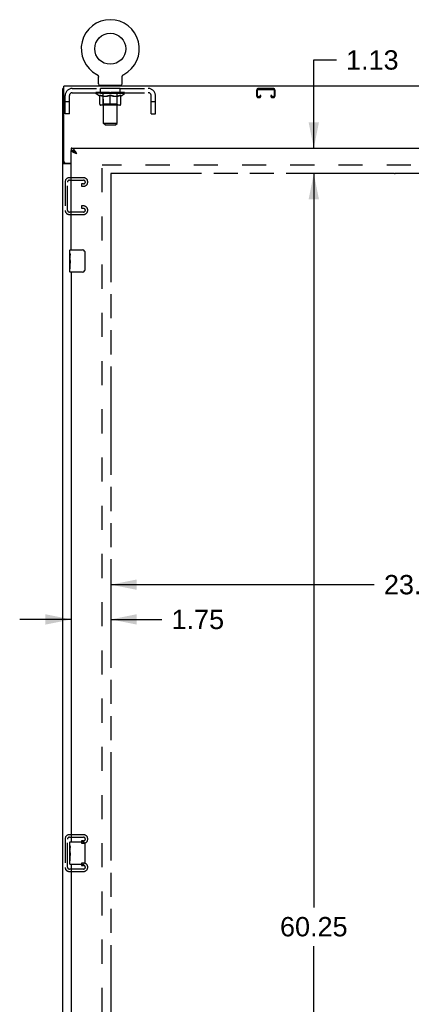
# Model space of a CAD drawing. Header units: inches. Extents: x 0 to 194, y 0 to 126.
# Tile 14 of 16: x 147 to 165, y 37 to 81. Entities that reach past the tile are written whole.
import ezdxf

# ---------------------------------------------------------------- set-up
doc = ezdxf.new("R2010")
doc.units = ezdxf.units.IN
doc.header["$LTSCALE"] = 10.686912
doc.header["$MEASUREMENT"] = 0
doc.linetypes.add('HIDDEN', pattern=[0.2, 0.1, -0.1])
doc.linetypes.add('PHANTOM', pattern=[0.8, 0.45, -0.05, 0.1, -0.05, 0.1, -0.05])
doc.layers.get('0').update_dxf_attribs({"linetype": 'CONTINUOUS'})
for name, color, linetype in [('02___PRT_ALL_AXES', 7, 'CONTINUOUS'), ('AVAILABLE_DOOR_SPACE', 7, 'CONTINUOUS'), ('DEFAULT_2', 8, 'HIDDEN'), ('DIMENSIONS', 7, 'CONTINUOUS')]:
    doc.layers.add(name, color=color, linetype=linetype)
doc.styles.get("Standard").update_dxf_attribs({"font": 'arial.ttf'})
doc.dimstyles.new('DIMSTYLE_1', dxfattribs={"dimtxt": 0.857239, "dimasz": 1.142985, "dimexe": 0.09, "dimexo": 0.07, "dimgap": 0.0375, "dimtad": 0, "dimtih": 1, "dimtoh": 1, "dimzin": 4, "dimdsep": 46, "dimtxsty": 'Standard', "dimblk": '_FILLED', "dimblk1": '_FILLED', "dimblk2": '_FILLED', "dimcen": 0.09, "dimazin": 1, "dimtfac": 1, "dimtofl": 0, "dimtmove": 0, "dimatfit": 3, "dimldrblk": '_FILLED', "dimfxl": 0, "dimtolj": 1, "dimtzin": 4, "dimarcsym": 0})

# ---------------------------------------------------------------- blocks, each defined once
blk = doc.blocks.new('_FILLED')
at = {"color": 0, "linetype": 'ByBlock'}
blk.add_solid([(0, 0), (-1, 0.2), (-1, -0.2)], dxfattribs=at)
blk = doc.blocks.new('*D18')
at = {"layer": 'DIMENSIONS', "color": 2, "linetype": 'Continuous'}
for p, q in [((160.519, 75.299), (160.519, 79.21)), ((160.519, 79.21), (161.519, 79.21)), ((160.519, 74.174), (160.519, 71.888))]:
    blk.add_line(p, q, dxfattribs=at)
at = {"layer": 'DIMENSIONS', "color": 2, "linetype": 'Continuous', "xscale": 1.1429852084, "yscale": 1.1429852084, "zscale": 1.1429852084}
for p, rotation in [((160.519, 75.299), 270), ((160.519, 74.174), 90)]:
    blk.add_blockref('_FILLED', p, dxfattribs=dict(at, rotation=rotation))
at = {"layer": 'DIMENSIONS', "color": 2, "linetype": 'Continuous', "insert": (161.948, 79.639), "char_height": 0.8572, "width": 2.32952, "attachment_point": 1, "line_spacing_factor": 0.9}
blk.add_mtext('1.13', dxfattribs=at)
blk = doc.blocks.new('*D19')
at = {"layer": 'DIMENSIONS', "color": 2, "linetype": 'Continuous'}
for p, q in [((160.519, 74.174), (160.519, 41.646)), ((160.519, 13.924), (160.519, 39.932))]:
    blk.add_line(p, q, dxfattribs=at)
at = {"layer": 'DIMENSIONS', "color": 2, "linetype": 'Continuous', "xscale": 1.1429852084, "yscale": 1.1429852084, "zscale": 1.1429852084}
for p, rotation in [((160.519, 74.174), 90), ((160.519, 13.924), 270)]:
    blk.add_blockref('_FILLED', p, dxfattribs=dict(at, rotation=rotation))
at = {"layer": 'DIMENSIONS', "color": 2, "linetype": 'Continuous', "insert": (160.519, 41.218), "char_height": 0.8572, "width": 2.99556, "attachment_point": 2, "line_spacing_factor": 0.9}
blk.add_mtext('60.25', dxfattribs=at)
blk = doc.blocks.new('*D22')
at = {"layer": 'DIMENSIONS', "color": 2, "linetype": 'Continuous'}
for p, q in [((151.519, 55.951), (163.201, 55.951)), ((174.831, 55.951), (167.054, 55.951))]:
    blk.add_line(p, q, dxfattribs=at)
at = {"layer": 'DIMENSIONS', "color": 2, "linetype": 'Continuous', "xscale": 1.1429852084, "yscale": 1.1429852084, "zscale": 1.1429852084, "rotation": 180}
blk.add_blockref('_FILLED', (151.519, 55.951), dxfattribs=at)
at = {"layer": 'DIMENSIONS', "color": 2, "linetype": 'Continuous', "xscale": 1.1429852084, "yscale": 1.1429852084, "zscale": 1.1429852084}
blk.add_blockref('_FILLED', (174.831, 55.951), dxfattribs=at)
at = {"layer": 'DIMENSIONS', "color": 2, "linetype": 'Continuous', "insert": (165.127, 56.38), "char_height": 0.8572, "width": 2.99556, "attachment_point": 2, "line_spacing_factor": 0.9}
blk.add_mtext('23.31', dxfattribs=at)
blk = doc.blocks.new('*D23')
at = {"layer": 'DIMENSIONS', "color": 2, "linetype": 'Continuous'}
for p, q in [((149.769, 54.41), (147.483, 54.41)), ((151.519, 54.41), (153.786, 54.41))]:
    blk.add_line(p, q, dxfattribs=at)
at = {"layer": 'DIMENSIONS', "color": 2, "linetype": 'Continuous', "xscale": 1.1429852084, "yscale": 1.1429852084, "zscale": 1.1429852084}
blk.add_blockref('_FILLED', (149.769, 54.41), dxfattribs=at)
at = {"layer": 'DIMENSIONS', "color": 2, "linetype": 'Continuous', "xscale": 1.1429852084, "yscale": 1.1429852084, "zscale": 1.1429852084, "rotation": 180}
blk.add_blockref('_FILLED', (151.519, 54.41), dxfattribs=at)
at = {"layer": 'DIMENSIONS', "color": 2, "linetype": 'Continuous', "insert": (154.214, 54.839), "char_height": 0.8572, "width": 2.32952, "attachment_point": 1, "line_spacing_factor": 0.9}
blk.add_mtext('1.75', dxfattribs=at)

msp = doc.modelspace()

# ---------------------------------------------------------------- linework, layer by layer
at = {"color": 7, "linetype": 'Continuous'}
for p, q in [((150.898, 78.568), (150.902, 78.565)), ((150.898, 78.568), (150.898, 78.568)), ((150.901, 78.566), (150.899, 78.567)), ((150.902, 78.565), (150.907, 78.563)), ((152.088, 78.563), (152.093, 78.565)), ((152.088, 78.563), (152.09, 78.564)), ((152.093, 78.565), (152.097, 78.568)), ((152.096, 78.567), (152.094, 78.566)), ((150.907, 78.563), (150.911, 78.56)), ((150.911, 78.56), (150.916, 78.557)), ((150.915, 78.557), (150.92, 78.554)), ((150.92, 78.554), (150.924, 78.55)), ((150.924, 78.551), (150.928, 78.547)), ((150.928, 78.547), (150.931, 78.543)), ((150.931, 78.544), (150.935, 78.54)), ((150.935, 78.54), (150.939, 78.536)), ((150.942, 78.532), (150.945, 78.528)), ((150.945, 78.528), (150.948, 78.524)), ((150.948, 78.524), (150.951, 78.519)), ((150.951, 78.519), (150.954, 78.515)), ((150.954, 78.515), (150.957, 78.51)), ((150.957, 78.51), (150.959, 78.506)), ((150.959, 78.506), (150.961, 78.501)), ((150.961, 78.501), (150.963, 78.496)), ((150.963, 78.496), (150.965, 78.491)), ((150.967, 78.486), (150.969, 78.481)), ((150.969, 78.481), (150.97, 78.476)), ((150.97, 78.476), (150.971, 78.471)), ((150.971, 78.471), (150.972, 78.466)), ((150.972, 78.466), (150.973, 78.461)), ((150.974, 78.445), (150.975, 78.441)), ((150.975, 78.148), (150.975, 78.441)), ((152.021, 78.456), (152.022, 78.461)), ((152.021, 78.451), (152.021, 78.456)), ((152.021, 78.148), (152.021, 78.441)), ((152.022, 78.461), (152.023, 78.466)), ((152.023, 78.466), (152.024, 78.471)), ((152.024, 78.471), (152.025, 78.476)), ((152.025, 78.476), (152.026, 78.481)), ((152.026, 78.481), (152.028, 78.486)), ((152.028, 78.486), (152.03, 78.491)), ((152.03, 78.491), (152.032, 78.496)), ((152.032, 78.496), (152.034, 78.501)), ((152.034, 78.501), (152.036, 78.506)), ((152.036, 78.506), (152.038, 78.51)), ((152.038, 78.51), (152.041, 78.515)), ((152.041, 78.515), (152.044, 78.519)), ((152.044, 78.519), (152.047, 78.524)), ((152.047, 78.524), (152.05, 78.528)), ((152.05, 78.528), (152.053, 78.532)), ((152.053, 78.532), (152.057, 78.536)), ((152.056, 78.536), (152.06, 78.54)), ((152.06, 78.54), (152.064, 78.544)), ((152.064, 78.543), (152.068, 78.547)), ((152.067, 78.547), (152.071, 78.551)), ((152.071, 78.55), (152.076, 78.554)), ((152.075, 78.554), (152.08, 78.557)), ((152.08, 78.557), (152.084, 78.56)), ((152.084, 78.56), (152.088, 78.563)), ((149.446, 77.945), (149.394, 77.945)), ((150.998, 78.079), (150.998, 78.049)), ((151.998, 78.079), (150.998, 78.079)), ((151.998, 78.079), (151.998, 78.049)), ((149.769, 75.299), (149.769, 75.195)), ((149.892, 75.154), (149.882, 75.16)), ((149.498, 74.632), (149.394, 74.632)), ((149.498, 74.633), (149.498, 74.632)), ((149.709, 70.639), (149.709, 70.784)), ((149.724, 70.799), (150.264, 70.799)), ((149.709, 70.381), (149.709, 70.414)), ((150.363, 70.699), (150.363, 69.899)), ((149.709, 70.184), (149.709, 70.215)), ((149.709, 69.814), (149.709, 69.953)), ((150.264, 69.799), (149.724, 69.799)), ((149.709, 44.389), (149.709, 44.534)), ((149.724, 44.549), (150.264, 44.549)), ((149.709, 44.131), (149.709, 44.164)), ((150.363, 44.449), (150.363, 43.649)), ((149.709, 43.934), (149.709, 43.965)), ((149.709, 43.564), (149.709, 43.703)), ((150.264, 43.549), (149.724, 43.549))]:
    msp.add_line(p, q, dxfattribs=at)
at = {"color": 3, "linetype": 'Continuous'}
for p, q in [((149.394, 6.153), (149.394, 77.945)), ((149.446, 74.692), (149.446, 78.049)), ((179.342, 78.049), (149.446, 78.049)), ((149.769, 75.299), (178.456, 75.299)), ((149.769, 70.799), (149.769, 75.195)), ((149.769, 74.601), (149.434, 74.601)), ((149.506, 74.632), (149.769, 74.632)), ((149.769, 69.799), (149.769, 44.549)), ((149.769, 43.549), (149.769, 18.299))]:
    msp.add_line(p, q, dxfattribs=at)
at = {"color": 7, "linetype": 'Continuous'}
for points in [[(150.939, 78.536), (150.942, 78.532), (150.945, 78.528)], [(150.965, 78.491), (150.967, 78.486), (150.969, 78.481)], [(150.973, 78.461), (150.974, 78.456), (150.974, 78.451)], [(150.974, 78.456), (150.974, 78.451), (150.974, 78.445)], [(152.021, 78.441), (152.021, 78.445), (152.021, 78.451)], [(152.021, 78.441), (152.021, 78.445), (152.021, 78.451)], [(149.882, 75.16), (149.871, 75.166), (149.861, 75.171), (149.851, 75.176), (149.84, 75.181), (149.83, 75.184), (149.82, 75.188), (149.81, 75.19), (149.799, 75.193), (149.789, 75.194), (149.779, 75.195), (149.769, 75.195)], [(150.015, 75.053), (150.005, 75.059), (149.995, 75.066), (149.985, 75.072), (149.975, 75.079), (149.965, 75.085), (149.956, 75.092), (149.947, 75.098), (149.938, 75.105), (149.93, 75.111), (149.922, 75.118), (149.914, 75.124), (149.907, 75.13), (149.901, 75.137), (149.895, 75.143), (149.89, 75.15), (149.885, 75.156), (149.884, 75.158)], [(150.015, 75.053), (150.005, 75.062), (149.995, 75.071), (149.984, 75.081), (149.974, 75.09), (149.964, 75.099), (149.953, 75.107), (149.943, 75.116), (149.933, 75.124), (149.923, 75.132), (149.912, 75.139), (149.902, 75.147), (149.892, 75.154)], [(149.507, 74.619), (149.504, 74.621), (149.503, 74.622), (149.502, 74.624), (149.5, 74.625), (149.499, 74.626), (149.499, 74.628), (149.498, 74.629), (149.498, 74.631), (149.498, 74.632)], [(149.516, 74.601), (149.516, 74.602), (149.516, 74.604), (149.516, 74.605), (149.516, 74.607), (149.516, 74.608), (149.515, 74.61), (149.514, 74.612), (149.513, 74.613), (149.512, 74.615), (149.51, 74.616), (149.509, 74.617), (149.507, 74.619)], [(150.357, 70.735), (150.359, 70.73), (150.36, 70.724), (150.362, 70.718), (150.363, 70.712), (150.363, 70.706), (150.363, 70.699)], [(150.363, 69.899), (150.363, 69.893), (150.363, 69.887), (150.362, 69.881), (150.36, 69.875), (150.359, 69.869), (150.357, 69.863)], [(150.357, 44.485), (150.359, 44.48), (150.36, 44.474), (150.362, 44.468), (150.363, 44.462), (150.363, 44.456), (150.363, 44.449)], [(150.363, 43.649), (150.363, 43.643), (150.363, 43.637), (150.362, 43.631), (150.36, 43.625), (150.359, 43.619), (150.357, 43.613)]]:
    msp.add_lwpolyline(points, dxfattribs=at)
at = {"color": 3, "linetype": 'Continuous'}
for points in [[(149.923, 75.19), (149.912, 75.203), (149.902, 75.215), (149.892, 75.227), (149.882, 75.238), (149.871, 75.248), (149.861, 75.258), (149.851, 75.266), (149.84, 75.274), (149.83, 75.28), (149.82, 75.286), (149.81, 75.291), (149.799, 75.295), (149.789, 75.297), (149.779, 75.299), (149.769, 75.299)], [(149.875, 75.108), (149.863, 75.113), (149.852, 75.119), (149.841, 75.124), (149.831, 75.129), (149.821, 75.135), (149.812, 75.14), (149.804, 75.146), (149.797, 75.151), (149.79, 75.157), (149.785, 75.162), (149.78, 75.168), (149.776, 75.173), (149.773, 75.179), (149.77, 75.184), (149.769, 75.19), (149.769, 75.195)], [(150.015, 75.053), (149.985, 75.064), (149.971, 75.069), (149.956, 75.075), (149.942, 75.08), (149.928, 75.086), (149.914, 75.091), (149.9, 75.097), (149.888, 75.102), (149.875, 75.108)], [(150.015, 75.053), (150.005, 75.069), (149.995, 75.085), (149.984, 75.101), (149.974, 75.117), (149.964, 75.132), (149.953, 75.147), (149.943, 75.162), (149.933, 75.176), (149.923, 75.19)], [(149.413, 74.613), (149.411, 74.615), (149.408, 74.616), (149.405, 74.618), (149.403, 74.619), (149.4, 74.621), (149.398, 74.623), (149.397, 74.624), (149.395, 74.626), (149.395, 74.628), (149.394, 74.629), (149.394, 74.631), (149.394, 74.632)], [(149.434, 74.601), (149.432, 74.603), (149.43, 74.604), (149.428, 74.606), (149.425, 74.607), (149.422, 74.609), (149.419, 74.61), (149.413, 74.613)]]:
    msp.add_lwpolyline(points, dxfattribs=at)
at = {"color": 7, "linetype": 'Continuous'}
msp.add_circle((151.498, 79.707), 0.688, dxfattribs=at)
for centre, radius, start, end in [((151.498, 79.707), 1.288, 297.7005, 242.2995), ((151.044, 78.148), 0.069, 180, 270), ((151.952, 78.148), 0.069, 270, 360), ((149.724, 70.784), 0.015, 90, 180), ((150.264, 70.699), 0.1, 21.1999, 90), ((150.264, 69.899), 0.1, 270, 338.7946), ((149.724, 69.814), 0.015, 180, 270), ((149.724, 44.534), 0.015, 90, 180), ((150.264, 44.449), 0.1, 21.1999, 90), ((149.724, 43.564), 0.015, 180, 270), ((150.264, 43.649), 0.1, 270, 338.7946)]:
    msp.add_arc(centre, radius, start, end, dxfattribs=at)
at = {"color": 3, "linetype": 'Continuous'}
msp.add_arc((149.506, 74.692), 0.06, 180, 270, dxfattribs=at)
at = {"layer": '02___PRT_ALL_AXES', "color": 8, "linetype": 'HIDDEN'}
for p, q in [((151.06, 77.758), (151.06, 77.945)), ((151.935, 77.945), (151.06, 77.945)), ((151.935, 77.758), (151.06, 77.758)), ((151.935, 77.758), (151.935, 77.945))]:
    msp.add_line(p, q, dxfattribs=at)
at = {"layer": '02___PRT_ALL_AXES', "color": 7, "linetype": 'Continuous'}
for p, q in [((149.709, 70.639), (149.709, 70.784)), ((149.709, 70.381), (149.709, 70.638)), ((149.714, 70.582), (149.709, 70.582)), ((149.709, 70.414), (149.715, 70.414)), ((149.709, 69.814), (149.709, 70.378)), ((149.71, 70.352), (149.709, 70.352)), ((149.71, 70.354), (149.712, 70.332)), ((149.715, 70.414), (149.715, 70.551)), ((149.709, 70.22), (149.714, 70.22)), ((149.709, 70.184), (149.715, 70.184)), ((149.709, 70.121), (149.715, 70.121)), ((149.709, 69.953), (149.715, 69.953)), ((149.715, 69.953), (149.715, 70.184)), ((149.709, 44.389), (149.709, 44.534)), ((149.709, 44.131), (149.709, 44.388)), ((149.714, 44.332), (149.709, 44.332)), ((149.709, 44.164), (149.715, 44.164)), ((149.709, 43.564), (149.709, 44.128)), ((149.71, 44.102), (149.709, 44.102)), ((149.71, 44.104), (149.712, 44.082)), ((149.715, 44.164), (149.715, 44.301)), ((149.709, 43.97), (149.714, 43.97)), ((149.709, 43.934), (149.715, 43.934)), ((149.709, 43.871), (149.715, 43.871)), ((149.709, 43.703), (149.715, 43.703)), ((149.715, 43.703), (149.715, 43.934))]:
    msp.add_line(p, q, dxfattribs=at)
for points in [[(149.709, 70.639), (149.709, 70.635), (149.709, 70.63), (149.71, 70.625), (149.71, 70.619), (149.711, 70.612), (149.712, 70.604), (149.713, 70.596), (149.714, 70.587)], [(149.709, 70.381), (149.709, 70.373), (149.709, 70.364), (149.71, 70.354)], [(149.712, 70.332), (149.713, 70.32), (149.714, 70.308), (149.714, 70.295), (149.715, 70.283), (149.715, 70.27), (149.715, 70.257), (149.715, 70.244), (149.715, 70.232), (149.714, 70.219), (149.714, 70.207), (149.713, 70.195)], [(149.714, 70.587), (149.715, 70.578), (149.715, 70.569), (149.715, 70.56), (149.715, 70.551)], [(149.709, 44.389), (149.709, 44.385), (149.709, 44.38), (149.71, 44.375), (149.71, 44.369), (149.711, 44.362), (149.712, 44.354), (149.713, 44.346), (149.714, 44.337)], [(149.709, 44.131), (149.709, 44.123), (149.709, 44.114), (149.71, 44.104)], [(149.714, 44.337), (149.715, 44.328), (149.715, 44.319), (149.715, 44.31), (149.715, 44.301)], [(149.712, 44.082), (149.713, 44.07), (149.714, 44.058), (149.714, 44.045), (149.715, 44.033), (149.715, 44.02), (149.715, 44.007), (149.715, 43.994), (149.715, 43.982), (149.714, 43.969), (149.714, 43.957), (149.713, 43.945)]]:
    msp.add_lwpolyline(points, dxfattribs=at)
for centre, start_param, end_param in [((149.972, 70.215), 3.141593, 3.321581), ((149.972, 43.965), -3.141593, -2.961605)]:
    msp.add_ellipse(centre, major_axis=(0.263, 0), ratio=0.432808, start_param=start_param, end_param=end_param, dxfattribs=at)
at = {"layer": 'AVAILABLE_DOOR_SPACE', "color": 4, "linetype": 'PHANTOM'}
for p, q in [((151.519, 74.174), (151.519, 13.924)), ((164.097, 74.174), (151.519, 74.174)), ((164.097, 74.174), (164.097, 74.17)), ((164.097, 74.17), (164.127, 74.17)), ((164.127, 74.17), (164.127, 74.174)), ((174.831, 74.174), (164.127, 74.174))]:
    msp.add_line(p, q, dxfattribs=at)
at = {"layer": 'DEFAULT_2', "color": 8, "linetype": 'HIDDEN'}
for p, q in [((150.905, 78.564), (150.907, 78.563)), ((152.097, 78.568), (152.097, 78.568)), ((152.097, 78.568), (152.097, 78.568)), ((149.815, 77.945), (153.181, 77.945)), ((149.815, 77.758), (153.181, 77.758)), ((150.864, 77.718), (150.864, 77.764)), ((151.024, 77.606), (150.864, 77.718)), ((152.131, 77.718), (150.864, 77.718)), ((150.874, 77.758), (150.874, 77.764)), ((150.883, 77.754), (150.883, 77.758)), ((150.883, 77.754), (152.113, 77.754)), ((150.891, 77.754), (150.891, 77.758)), ((150.892, 77.754), (150.892, 77.758)), ((150.902, 77.758), (150.902, 77.764)), ((150.919, 77.754), (150.919, 77.758)), ((150.921, 77.754), (150.921, 77.758)), ((150.949, 77.758), (150.949, 77.764)), ((150.964, 77.754), (150.964, 77.758)), ((150.966, 77.754), (150.966, 77.758)), ((151.171, 77.757), (150.969, 77.757)), ((151.012, 77.758), (151.012, 77.764)), ((151.014, 77.754), (151.014, 77.757)), ((151.015, 77.754), (151.015, 77.757)), ((151.018, 77.754), (151.018, 77.757)), ((151.025, 77.754), (151.025, 77.758)), ((151.025, 77.754), (151.025, 77.757)), ((151.028, 77.754), (151.028, 77.758)), ((151.032, 77.754), (151.032, 77.758)), ((151.036, 77.754), (151.036, 77.757)), ((151.05, 77.754), (151.05, 77.757)), ((151.068, 77.754), (151.068, 77.757)), ((151.069, 77.754), (151.069, 77.76)), ((151.089, 77.754), (151.089, 77.757)), ((151.089, 77.754), (151.089, 77.757)), ((151.091, 77.758), (151.091, 77.764)), ((151.1, 77.754), (151.1, 77.758)), ((151.104, 77.754), (151.104, 77.758)), ((151.114, 77.754), (151.114, 77.757)), ((151.125, 77.754), (151.125, 77.761)), ((151.14, 77.754), (151.14, 77.757)), ((151.143, 77.754), (151.143, 77.757)), ((151.171, 77.754), (151.171, 77.757)), ((151.238, 77.757), (151.176, 77.757)), ((151.181, 77.758), (151.181, 77.764)), ((151.185, 78.079), (151.185, 78.049)), ((151.185, 77.246), (151.185, 77.714)), ((151.188, 77.754), (151.188, 77.758)), ((151.192, 77.754), (151.192, 77.758)), ((151.198, 76.398), (151.198, 78.045)), ((151.198, 77.754), (151.198, 77.763)), ((151.203, 77.754), (151.203, 77.757)), ((151.213, 77.754), (151.213, 77.757)), ((151.238, 77.754), (151.238, 77.757)), ((151.313, 77.757), (151.253, 77.757)), ((151.274, 77.754), (151.274, 77.757)), ((151.281, 77.758), (151.281, 77.764)), ((151.285, 77.754), (151.285, 77.758)), ((151.287, 77.754), (151.287, 77.764)), ((151.29, 77.754), (151.29, 77.758)), ((151.297, 77.754), (151.297, 77.758)), ((151.313, 77.754), (151.313, 77.757)), ((151.393, 77.757), (151.339, 77.757)), ((151.352, 77.754), (151.352, 77.757)), ((151.383, 77.757), (151.461, 77.762)), ((151.388, 77.758), (151.388, 77.764)), ((151.388, 77.758), (151.388, 77.764)), ((151.388, 77.764), (151.388, 77.764)), ((151.388, 77.754), (151.388, 77.758)), ((151.392, 77.754), (151.392, 77.758)), ((151.393, 77.754), (151.393, 77.758)), ((151.393, 77.754), (151.393, 77.757)), ((151.429, 77.757), (151.493, 77.757)), ((151.434, 77.754), (151.434, 77.757)), ((151.439, 77.757), (151.439, 77.761)), ((151.461, 77.757), (151.461, 77.762)), ((151.477, 77.754), (151.477, 77.757)), ((151.495, 77.758), (151.495, 77.758)), ((151.495, 77.754), (151.495, 77.758)), ((151.495, 77.754), (151.495, 77.758)), ((151.498, 77.758), (151.498, 77.764)), ((151.498, 77.764), (151.612, 77.757)), ((151.5, 77.754), (151.5, 77.758)), ((151.5, 77.754), (151.5, 77.758)), ((151.5, 77.758), (151.5, 77.758)), ((151.518, 77.754), (151.518, 77.757)), ((151.518, 77.757), (151.567, 77.757)), ((151.561, 77.754), (151.561, 77.757)), ((151.602, 77.754), (151.602, 77.758)), ((151.602, 77.754), (151.602, 77.757)), ((151.602, 77.757), (151.657, 77.757)), ((151.603, 77.754), (151.603, 77.758)), ((151.607, 77.758), (151.607, 77.764)), ((151.607, 77.764), (151.608, 77.764)), ((151.607, 77.754), (151.607, 77.758)), ((151.608, 77.758), (151.608, 77.764)), ((151.643, 77.754), (151.643, 77.757)), ((151.683, 77.754), (151.683, 77.757)), ((151.683, 77.757), (151.742, 77.757)), ((151.698, 77.754), (151.698, 77.758)), ((151.705, 77.754), (151.705, 77.758)), ((151.708, 77.754), (151.708, 77.764)), ((151.71, 77.754), (151.71, 77.758)), ((151.714, 77.758), (151.714, 77.764)), ((151.721, 77.754), (151.721, 77.757)), ((151.757, 77.754), (151.757, 77.757)), ((151.757, 77.757), (151.819, 77.757)), ((151.782, 77.754), (151.782, 77.757)), ((151.793, 77.754), (151.793, 77.757)), ((151.797, 77.754), (151.797, 77.763)), ((151.798, 76.398), (151.798, 78.045)), ((151.803, 77.754), (151.803, 77.758)), ((151.807, 77.754), (151.807, 77.758)), ((151.81, 78.079), (151.81, 78.049)), ((151.81, 77.246), (151.81, 77.714)), ((151.814, 77.758), (151.814, 77.764)), ((151.824, 77.754), (151.824, 77.757)), ((151.824, 77.757), (152.026, 77.757)), ((151.852, 77.754), (151.852, 77.757)), ((151.855, 77.754), (151.855, 77.757)), ((151.87, 77.754), (151.87, 77.761)), ((151.882, 77.754), (151.882, 77.757)), ((151.891, 77.754), (151.891, 77.758)), ((151.895, 77.754), (151.895, 77.758)), ((151.905, 77.758), (151.905, 77.764)), ((151.906, 77.754), (151.906, 77.757)), ((151.906, 77.754), (151.906, 77.757)), ((151.926, 77.754), (151.926, 77.76)), ((151.927, 77.754), (151.927, 77.757)), ((151.945, 77.754), (151.945, 77.757)), ((151.959, 77.754), (151.959, 77.757)), ((151.964, 77.754), (151.964, 77.758)), ((151.967, 77.754), (151.967, 77.758)), ((151.97, 77.754), (151.97, 77.758)), ((151.97, 77.754), (151.97, 77.757)), ((151.972, 77.606), (152.131, 77.718)), ((151.978, 77.754), (151.978, 77.757)), ((151.981, 77.754), (151.981, 77.757)), ((151.981, 77.754), (151.981, 77.757)), ((151.983, 77.758), (151.983, 77.764)), ((152.029, 77.754), (152.029, 77.758)), ((152.032, 77.754), (152.032, 77.758)), ((152.046, 77.758), (152.046, 77.764)), ((152.075, 77.754), (152.075, 77.758)), ((152.076, 77.754), (152.076, 77.758)), ((152.093, 77.758), (152.093, 77.764)), ((152.103, 77.754), (152.103, 77.758)), ((152.104, 77.754), (152.104, 77.758)), ((152.113, 77.754), (152.113, 77.758)), ((152.121, 77.758), (152.121, 77.764)), ((152.131, 77.718), (152.131, 77.764)), ((157.987, 77.865), (157.987, 77.619)), ((158.027, 77.619), (158.027, 77.865)), ((158.72, 77.945), (158.067, 77.945)), ((158.067, 77.905), (158.72, 77.905)), ((158.76, 77.865), (158.76, 77.619)), ((158.8, 77.619), (158.8, 77.865)), ((149.498, 76.82), (149.498, 77.628)), ((149.685, 77.35), (149.498, 77.35)), ((149.685, 76.82), (149.685, 77.628)), ((151.024, 77.606), (151.034, 77.606)), ((151.034, 77.243), (151.034, 77.649)), ((151.176, 77.606), (151.356, 77.606)), ((151.498, 77.206), (151.498, 77.65)), ((151.639, 77.606), (151.819, 77.606)), ((151.961, 77.243), (151.961, 77.649)), ((151.961, 77.606), (151.972, 77.606)), ((153.311, 76.82), (153.311, 77.628)), ((153.498, 77.35), (153.311, 77.35)), ((153.498, 76.82), (153.498, 77.628)), ((158.095, 77.579), (158.067, 77.579)), ((158.067, 77.539), (158.095, 77.539)), ((158.135, 77.633), (158.135, 77.619)), ((158.175, 77.633), (158.135, 77.633)), ((158.175, 77.619), (158.175, 77.633)), ((158.612, 77.633), (158.612, 77.619)), ((158.652, 77.633), (158.612, 77.633)), ((158.652, 77.619), (158.652, 77.633)), ((158.72, 77.579), (158.692, 77.579)), ((158.692, 77.539), (158.72, 77.539)), ((149.685, 76.82), (149.498, 76.82)), ((151.924, 77.206), (151.071, 77.206)), ((151.185, 77.246), (151.145, 77.206)), ((151.81, 77.246), (151.185, 77.246)), ((151.81, 77.246), (151.85, 77.206)), ((153.311, 76.82), (153.498, 76.82)), ((151.267, 76.329), (151.198, 76.398)), ((151.798, 76.398), (151.198, 76.398)), ((151.729, 76.329), (151.798, 76.398)), ((151.267, 76.329), (151.729, 76.329)), ((151.144, 13.497), (151.144, 74.601)), ((177.644, 74.549), (151.144, 74.549)), ((149.498, 73.807), (149.498, 72.542)), ((149.602, 72.556), (149.602, 73.793)), ((150.318, 73.987), (149.678, 73.987)), ((149.692, 73.883), (150.304, 73.883)), ((150.498, 73.792), (150.498, 73.807)), ((150.216, 73.716), (150.216, 73.612)), ((150.304, 73.716), (150.216, 73.716)), ((150.216, 73.612), (150.318, 73.612)), ((150.304, 72.466), (149.692, 72.466)), ((150.216, 72.737), (150.216, 72.633)), ((150.318, 72.737), (150.216, 72.737)), ((150.216, 72.633), (150.304, 72.633)), ((150.498, 72.542), (150.498, 72.557)), ((149.678, 72.362), (150.318, 72.362)), ((149.498, 44.682), (149.498, 43.417)), ((149.602, 43.431), (149.602, 44.668)), ((150.318, 44.862), (149.678, 44.862)), ((149.692, 44.758), (150.304, 44.758)), ((150.216, 44.591), (150.216, 44.487)), ((150.304, 44.591), (150.216, 44.591)), ((150.498, 44.667), (150.498, 44.682)), ((150.216, 44.487), (150.318, 44.487)), ((149.678, 43.237), (150.318, 43.237)), ((150.304, 43.341), (149.692, 43.341)), ((150.216, 43.612), (150.216, 43.508)), ((150.318, 43.612), (150.216, 43.612)), ((150.216, 43.508), (150.304, 43.508)), ((150.498, 43.417), (150.498, 43.432))]:
    msp.add_line(p, q, dxfattribs=at)
for points in [[(151.184, 77.606), (151.159, 77.611), (151.135, 77.616), (151.11, 77.623), (151.085, 77.631), (151.06, 77.639), (151.034, 77.649)], [(151.034, 77.648), (151.059, 77.639), (151.083, 77.63), (151.106, 77.623), (151.13, 77.616), (151.153, 77.611), (151.176, 77.606)], [(151.498, 77.65), (151.472, 77.64), (151.446, 77.631), (151.421, 77.623), (151.396, 77.616), (151.371, 77.61), (151.347, 77.606)], [(151.356, 77.606), (151.38, 77.611), (151.403, 77.616), (151.426, 77.623), (151.45, 77.63), (151.473, 77.639), (151.498, 77.648)], [(151.649, 77.606), (151.624, 77.611), (151.599, 77.616), (151.574, 77.623), (151.549, 77.631), (151.523, 77.64), (151.498, 77.65)], [(151.498, 77.648), (151.522, 77.639), (151.546, 77.63), (151.569, 77.623), (151.593, 77.616), (151.616, 77.611), (151.639, 77.606)], [(151.961, 77.649), (151.935, 77.639), (151.91, 77.63), (151.885, 77.623), (151.86, 77.616), (151.836, 77.61), (151.811, 77.606)], [(151.819, 77.606), (151.842, 77.611), (151.866, 77.616), (151.889, 77.623), (151.913, 77.63), (151.937, 77.639), (151.961, 77.648)]]:
    msp.add_lwpolyline(points, dxfattribs=at)
for centre, radius, start, end in [((149.815, 77.628), 0.317, 90, 180), ((149.815, 77.628), 0.13, 90, 180), ((151.145, 77.714), 0.0398, 0, 90), ((151.163, 78.045), 0.0345, 0, 90), ((151.832, 78.045), 0.0345, 90, 180), ((151.85, 77.714), 0.0398, 90, 180), ((153.181, 77.628), 0.317, 0, 90), ((153.181, 77.628), 0.13, 0, 90), ((158.067, 77.865), 0.08, 90, 180), ((158.067, 77.865), 0.04, 90, 180), ((158.72, 77.865), 0.08, 0, 90), ((158.72, 77.865), 0.04, 0, 90), ((158.067, 77.619), 0.08, 180, 270), ((158.067, 77.619), 0.04, 180, 270), ((158.095, 77.619), 0.08, 270, 360), ((158.095, 77.619), 0.04, 270, 360), ((158.692, 77.619), 0.08, 180, 270), ((158.692, 77.619), 0.04, 180, 270), ((158.72, 77.619), 0.08, 270, 360), ((158.72, 77.619), 0.04, 270, 360), ((151.071, 77.243), 0.0371, 180, 270), ((151.924, 77.243), 0.0371, 270, 360), ((149.678, 73.807), 0.18, 90, 180), ((149.692, 73.793), 0.09, 90, 180), ((150.304, 73.793), 0.09, 0, 90), ((150.304, 73.806), 0.09, 270, 351.7808), ((150.318, 73.807), 0.18, 0, 90), ((150.318, 73.792), 0.18, 270, 360), ((149.678, 72.542), 0.18, 180, 270), ((149.692, 72.556), 0.09, 180, 270), ((150.304, 72.543), 0.09, 0, 90), ((150.304, 72.556), 0.09, 270, 351.7808), ((150.318, 72.557), 0.18, 0, 90), ((150.318, 72.542), 0.18, 270, 360), ((149.678, 44.682), 0.18, 90, 180), ((149.692, 44.668), 0.09, 90, 180), ((150.304, 44.668), 0.09, 0, 90), ((150.304, 44.681), 0.09, 270, 351.7808), ((150.318, 44.682), 0.18, 0, 90), ((150.318, 44.667), 0.18, 270, 360), ((149.678, 43.417), 0.18, 180, 270), ((149.692, 43.431), 0.09, 180, 270), ((150.304, 43.418), 0.09, 0, 90), ((150.304, 43.431), 0.09, 270, 351.7808), ((150.318, 43.432), 0.18, 0, 90), ((150.318, 43.417), 0.18, 270, 360)]:
    msp.add_arc(centre, radius, start, end, dxfattribs=at)
for centre, major_axis, ratio, start_param, end_param in [((151.498, 77.764), (0.633, 0.007), 0.05963, 2.96643, 3.140963), ((150.844, 77.752), (0.198, 0), 0.060556, 0.430652, 1.470503), ((151.498, 77.764), (0.633, 0), 0.060556, 3.141593, 3.316126), ((150.844, 77.746), (0.198, 0.002), 0.05963, 1.376596, 1.469874), ((151.498, 77.764), (0.633, 0.013), 0.05688, 2.791345, 2.965878), ((150.82, 77.752), (0.198, 0.002), 0.05963, 0.25549, 1.295341), ((150.889, 77.752), (0.198, -0.002), 0.05963, 0.605815, 1.645666), ((151.498, 77.764), (0.633, -0.007), 0.05963, -2.96643, -2.791898), ((150.889, 77.746), (0.198, 0), 0.060556, 1.551758, 1.645036), ((150.82, 77.746), (0.198, 0.004), 0.05688, 1.20151, 1.294789), ((150.89, 77.748), (0.164, 0.002), 0.05963, 1.065228, 1.614276), ((150.87, 77.748), (0.164, 0.003), 0.05688, 0.890143, 1.43919), ((150.928, 77.748), (0.164, 0), 0.060556, 1.240391, 1.789438), ((151.498, 77.764), (0.633, 0.019), 0.052395, 2.616403, 2.790936), ((150.816, 77.752), (0.198, 0.004), 0.05688, 0.080405, 1.120256), ((150.951, 77.752), (0.198, -0.004), 0.05688, 0.7809, 1.820751), ((151.498, 77.764), (0.633, -0.013), 0.05688, -2.791345, -2.616812), ((150.951, 77.746), (0.198, -0.002), 0.05963, 1.72692, 1.820198), ((150.816, 77.746), (0.198, 0.006), 0.052395, 1.026568, 1.119847), ((150.869, 77.748), (0.164, 0.005), 0.052395, 0.715201, 1.264248), ((150.984, 77.748), (0.164, -0.002), 0.05963, 1.415553, 1.9646), ((151.498, 77.764), (0.633, 0.025), 0.046319, 2.441654, 2.616187), ((151.031, 77.752), (0.198, -0.006), 0.052395, 0.955842, 1.995693), ((151.498, 77.764), (0.633, -0.019), 0.052395, -2.616403, -2.44187), ((150.833, 77.752), (0.198, 0.006), 0.052395, -0.094537, 0.945314), ((151.031, 77.746), (0.198, -0.004), 0.05688, 1.902006, 1.995284), ((150.833, 77.746), (0.198, 0.008), 0.046319, 0.851819, 0.945098), ((150.888, 77.748), (0.164, 0.006), 0.046319, 0.540452, 1.089499), ((151.055, 77.748), (0.164, -0.003), 0.05688, 1.590638, 2.139686), ((151.498, 77.764), (0.633, 0.029), 0.038841, 2.267123, 2.441656), ((151.124, 77.752), (0.198, -0.008), 0.046319, 1.130591, 2.170442), ((150.871, 77.752), (0.198, 0.008), 0.046319, -0.269286, 0.770565), ((151.498, 77.764), (0.633, -0.025), 0.046319, -2.441654, -2.267121), ((151.124, 77.746), (0.198, -0.006), 0.052395, 2.076947, 2.170226), ((150.871, 77.746), (0.198, 0.009), 0.038841, 0.677289, 0.770567), ((150.925, 77.748), (0.164, 0.008), 0.038841, 0.365921, 0.914969), ((151.139, 77.748), (0.164, -0.005), 0.052395, 1.76558, 2.314627), ((151.498, 77.764), (0.633, 0.033), 0.030195, 2.09281, 2.267343), ((151.229, 77.752), (0.198, -0.009), 0.038841, 1.305122, 2.344973), ((150.927, 77.752), (0.198, 0.009), 0.038841, -0.443817, 0.596034), ((151.498, 77.764), (0.633, -0.029), 0.038841, -2.267123, -2.092591), ((151.229, 77.746), (0.198, -0.008), 0.046319, 2.251696, 2.344975), ((150.927, 77.746), (0.198, 0.01), 0.030195, 0.502975, 0.596254), ((150.979, 77.748), (0.164, 0.009), 0.030195, 0.191608, 0.740655), ((151.235, 77.748), (0.164, -0.006), 0.046319, 1.940329, 2.489376), ((151, 77.752), (0.198, 0.01), 0.030195, -0.61813, 0.421721), ((151.498, 77.764), (0.633, 0.036), 0.020645, 1.918687, 2.09322), ((151.342, 77.752), (0.198, -0.01), 0.030195, 1.479435, 2.519286), ((151.498, 77.764), (0.633, -0.033), 0.030195, -2.09281, -1.918277), ((151.342, 77.746), (0.198, -0.009), 0.038841, 2.426227, 2.519505), ((151, 77.746), (0.198, 0.011), 0.020645, 0.328852, 0.422131), ((151.049, 77.748), (0.164, 0.009), 0.020645, 0.017485, 0.566532), ((151.338, 77.748), (0.164, -0.008), 0.038841, 2.11486, 2.663907), ((151.089, 77.752), (0.198, 0.011), 0.020645, -0.792253, 0.247598), ((151.498, 77.764), (0.633, 0.038), 0.010478, 1.744704, 1.919237), ((151.459, 77.752), (0.198, -0.011), 0.020645, 1.653558, 2.693409), ((151.498, 77.764), (0.633, -0.036), 0.020645, -1.918687, -1.744154), ((151.459, 77.746), (0.198, -0.01), 0.030195, 2.60054, 2.693819), ((151.089, 77.746), (0.198, 0.012), 0.010478, 0.154869, 0.248148), ((151.133, 77.748), (0.164, 0.01), 0.010478, 6.126688, 6.675735), ((151.446, 77.748), (0.164, -0.009), 0.030195, 2.289173, 2.83822), ((151.19, 77.752), (0.198, 0.012), 0.010478, -0.966236, -0.000846), ((151.578, 77.752), (0.198, -0.012), 0.010478, 1.827541, 2.867392), ((151.498, 77.764), (0.633, -0.038), 0.010478, -1.744704, -1.570171), ((151.578, 77.746), (0.198, -0.011), 0.020645, 2.774664, 2.867942), ((151.556, 77.748), (0.164, -0.009), 0.020645, 2.463296, 3.012344), ((151.417, 77.752), (0.198, 0.012), 0.010478, 0.274201, 1.314052), ((151.331, 77.748), (0.164, 0.01), 0.010478, -0.000298, 0.504314), ((151.3, 77.746), (0.198, 0.012), 0.010478, 0.192946, 0.399283), ((151.498, 77.764), (0.633, 0.038), 0.010478, -1.578586, -1.396888), ((151.695, 77.746), (0.198, -0.012), 0.010478, 2.948646, 3.041925), ((151.664, 77.748), (0.164, -0.01), 0.010478, 2.637279, 3.142076), ((151.536, 77.752), (0.198, 0.011), 0.020645, 0.448184, 1.488034), ((151.439, 77.748), (0.164, 0.009), 0.020645, 0.129249, 0.678296), ((151.417, 77.746), (0.198, 0.011), 0.020645, 0.273651, 0.366929), ((151.805, 77.752), (0.198, -0.012), 0.010478, -3.140747, -2.175357), ((151.498, 77.764), (0.633, 0.036), 0.020645, -1.397439, -1.222906), ((151.498, 77.764), (0.633, -0.038), 0.010478, 1.222355, 1.396888), ((151.653, 77.752), (0.198, 0.01), 0.030195, 0.622307, 1.662158), ((151.549, 77.748), (0.164, 0.009), 0.030195, 0.303372, 0.852419), ((151.862, 77.748), (0.164, -0.01), 0.010478, 2.749043, 3.29809), ((151.906, 77.752), (0.198, -0.011), 0.020645, 2.893995, 3.933846), ((151.536, 77.746), (0.198, 0.01), 0.030195, 0.447774, 0.541052), ((151.906, 77.746), (0.198, -0.012), 0.010478, 2.893445, 2.986723), ((151.498, 77.764), (0.633, 0.033), 0.030195, -1.223315, -1.048783), ((151.498, 77.764), (0.633, -0.036), 0.020645, 1.048373, 1.222906), ((151.766, 77.752), (0.198, 0.009), 0.038841, 0.79662, 1.836471), ((151.657, 77.748), (0.164, 0.008), 0.038841, 0.477686, 1.026733), ((151.946, 77.748), (0.164, -0.009), 0.020645, 2.57506, 3.124108), ((151.995, 77.752), (0.198, -0.01), 0.030195, 2.719872, 3.759723), ((151.871, 77.752), (0.198, 0.008), 0.046319, 0.971151, 2.011002), ((151.653, 77.746), (0.198, 0.009), 0.038841, 0.622087, 0.715366), ((151.995, 77.746), (0.198, -0.011), 0.020645, 2.719462, 2.812741), ((151.498, 77.764), (0.633, 0.029), 0.038841, -1.049002, -0.874469), ((151.498, 77.764), (0.633, -0.033), 0.030195, 0.87425, 1.048783), ((151.76, 77.748), (0.164, 0.006), 0.046319, 0.652216, 1.201263), ((151.965, 77.752), (0.198, 0.006), 0.052395, 1.1459, 2.185751), ((152.016, 77.748), (0.164, -0.009), 0.030195, 2.400937, 2.949985), ((152.068, 77.752), (0.198, -0.009), 0.038841, 2.545558, 3.585409), ((151.856, 77.748), (0.164, 0.005), 0.052395, 0.826965, 1.376012), ((151.766, 77.746), (0.198, 0.008), 0.046319, 0.796618, 0.889896), ((152.068, 77.746), (0.198, -0.01), 0.030195, 2.545339, 2.638617), ((152.044, 77.752), (0.198, 0.004), 0.05688, 1.320842, 2.360692), ((151.498, 77.764), (0.633, 0.025), 0.046319, -0.874471, -0.699939), ((151.498, 77.764), (0.633, -0.029), 0.038841, 0.699936, 0.874469), ((152.125, 77.752), (0.198, -0.008), 0.046319, 2.371028, 3.410879), ((152.07, 77.748), (0.164, -0.008), 0.038841, 2.226624, 2.775671), ((152.107, 77.752), (0.198, 0.002), 0.05963, 1.495927, 2.535778), ((151.94, 77.748), (0.164, 0.003), 0.05688, 1.001907, 1.550954), ((152.162, 77.752), (0.198, -0.006), 0.052395, 2.196279, 3.23613), ((151.871, 77.746), (0.198, 0.006), 0.052395, 0.971367, 1.064645), ((152.107, 77.748), (0.164, -0.006), 0.046319, 2.052093, 2.601141), ((152.125, 77.746), (0.198, -0.009), 0.038841, 2.371026, 2.464304), ((152.151, 77.752), (0.198, 0), 0.060556, 1.671089, 2.71094), ((152.179, 77.752), (0.198, -0.004), 0.05688, 2.021337, 3.061188), ((151.498, 77.764), (0.633, 0.019), 0.052395, -0.699723, -0.52519), ((151.498, 77.764), (0.633, -0.025), 0.046319, 0.525406, 0.699939), ((152.175, 77.752), (0.198, -0.002), 0.05963, 1.846251, 2.886102), ((152.012, 77.748), (0.164, 0.002), 0.05963, 1.176993, 1.72604), ((152.126, 77.748), (0.164, -0.005), 0.052395, 1.877344, 2.426392), ((152.067, 77.748), (0.164, 0), 0.060556, 1.352155, 1.901202), ((152.125, 77.748), (0.164, -0.003), 0.05688, 1.702402, 2.25145), ((152.105, 77.748), (0.164, -0.002), 0.05963, 1.527317, 2.076364), ((151.965, 77.746), (0.198, 0.004), 0.05688, 1.146309, 1.239587), ((152.162, 77.746), (0.198, -0.008), 0.046319, 2.196495, 2.289773), ((151.498, 77.764), (0.633, 0.013), 0.05688, -0.524781, -0.350248), ((151.498, 77.764), (0.633, -0.019), 0.052395, 0.350657, 0.52519), ((152.044, 77.746), (0.198, 0.002), 0.05963, 1.321394, 1.414673), ((152.179, 77.746), (0.198, -0.006), 0.052395, 2.021746, 2.115024), ((151.498, 77.764), (0.633, 0.007), 0.05963, -0.349695, -0.175162), ((151.498, 77.764), (0.633, -0.013), 0.05688, 0.175715, 0.350248), ((152.107, 77.746), (0.198, 0), 0.060556, 1.496556, 1.589835), ((152.175, 77.746), (0.198, -0.004), 0.05688, 1.846804, 1.940083), ((152.151, 77.746), (0.198, -0.002), 0.05963, 1.671719, 1.764997), ((151.498, 77.764), (0.633, 0), 0.060556, -0.174533, 0), ((151.498, 77.764), (0.633, -0.007), 0.05963, 0.000629, 0.175162)]:
    msp.add_ellipse(centre, major_axis=major_axis, ratio=ratio, start_param=start_param, end_param=end_param, dxfattribs=at)

# ---------------------------------------------------------------- dimensions: what is measured, and where the dimension line sits
at = {"layer": 'DIMENSIONS', "color": 2, "linetype": 'Continuous'}
for base, p1, p2, angle, picture, middle in [((160.518897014, 75.29924456), (164.097309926, 74.17424456), (178.436059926, 75.29924456), 90, '*D18', (163.149519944, 79.205364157)), ((149.769, 54.41), (151.519, 74.174), (149.769, 75.195), 180, '*D23', (155.419, 54.405)), ((151.519, 55.951), (174.831, 44.924), (151.519, 74.174), 180, '*D22', (165.033, 55.947)), ((160.519, 13.924), (164.097, 74.174), (164.097, 13.924), 270, '*D19', (160.515, 40.784))]:
    dim = msp.add_linear_dim(base=base, p1=p1, p2=p2, angle=angle, dimstyle='DIMSTYLE_1', dxfattribs=at)
    dim.commit()
    dim.dimension.update_dxf_attribs({"geometry": picture, "text_midpoint": middle, "dimtype": 160})

doc.saveas('drawing.dxf')
